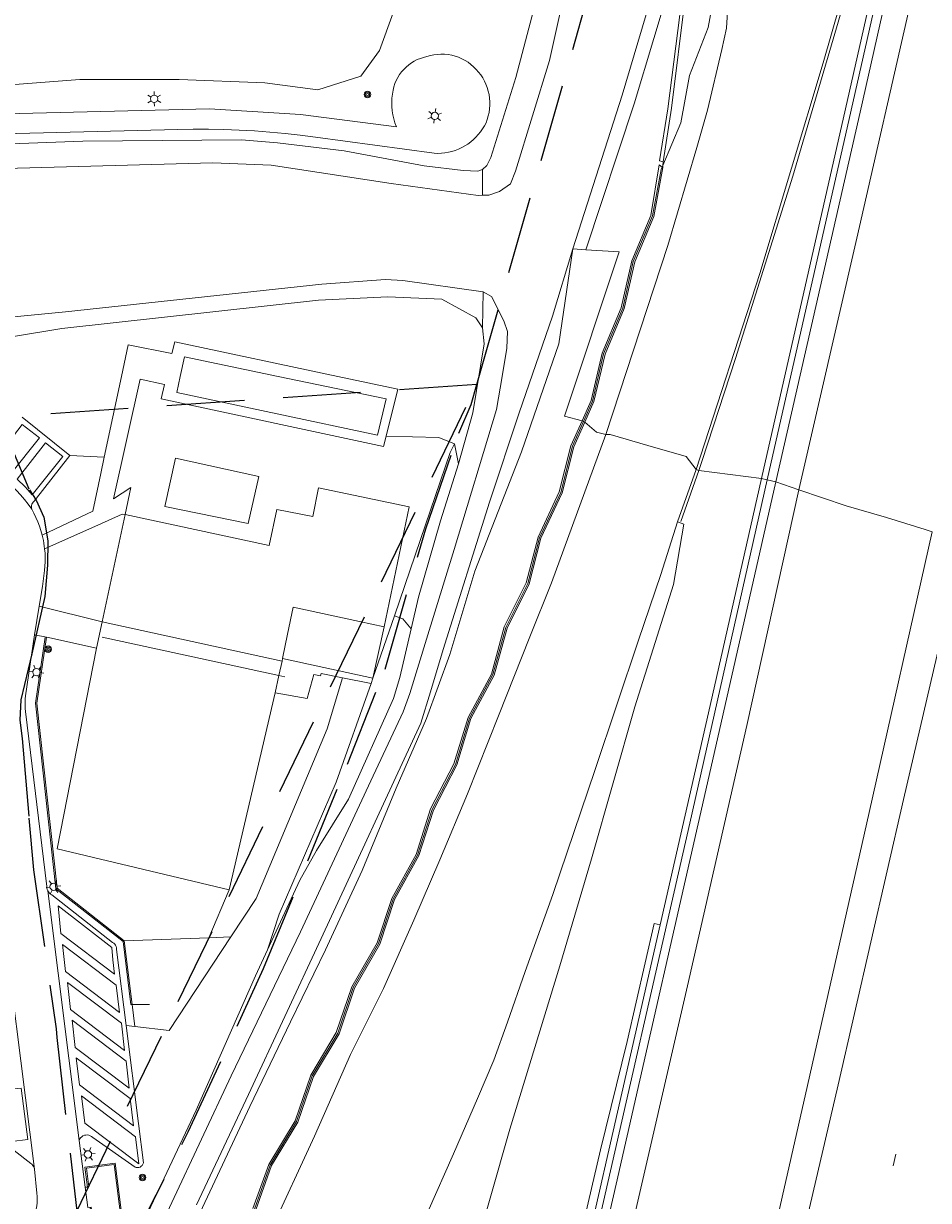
# Model space of a CAD drawing. Header units: metres. Extents: x 89872 to 94585, y 463299 to 469000.
# Tile 203 of 230: x 91379 to 91453, y 466183 to 466279. Entities that reach past the tile are written whole.
import ezdxf
from ezdxf.enums import TextEntityAlignment as Align

# ---------------------------------------------------------------- set-up
doc = ezdxf.new("R2010")
doc.units = ezdxf.units.M
doc.linetypes.add('HIDDEN', pattern=[9.525, 6.35, -3.175])
doc.layers.get('0').update_dxf_attribs({"linetype": 'CONTINUOUS'})
for name, color, linetype, lineweight in [('B-WE-GK-BESCHOEIING-G', 251, 'CONTINUOUS', 13), ('B-WE-GR-BEPLANTING_CULTUUR-G', 251, 'CONTINUOUS', 13), ('B-WE-GR-BOOM-S', 251, 'CONTINUOUS', 13), ('B-WE-IE-TERREINAFSCHEIDING-G', 251, 'CONTINUOUS', 13), ('B-WE-IE-TERREINAFSCHEIDING_KUNSTMATIG_HEKWERK-G', 251, 'CONTINUOUS', 13), ('B-WE-IE-TERREINAFSCHEIDING_KUNSTMATIG_MUUR-G', 251, 'CONTINUOUS', 13), ('B-WE-KL-ET_LS_OV_LICHTMAST-S', 251, 'CONTINUOUS', 13), ('B-WE-KW-KUNSTWERK_GELUIDSWERING_SCHERM-G', 251, 'CONTINUOUS', 13), ('B-WE-OB-BESCHOEIING-G', 251, 'CONTINUOUS', 13), ('B-WE-OG-TOPOGRAFIE_BEBOUWING-GV', 251, 'CONTINUOUS', 13), ('B-WE-OG-TOPOGRAFIE_HUISNUMMER-T25', 251, 'CONTINUOUS', 13), ('B-WE-OG-TOPOGRAFIE_STRAATNAAM-T18', 251, 'CONTINUOUS', 13), ('B-WE-OG-TOPOGRAFIE_WATER-GV', 251, 'CONTINUOUS', 13), ('B-WE-VH-VERHARDING-GV', 251, 'CONTINUOUS', 13), ('K_BALUSTRADE_0', 251, 'CONTINUOUS', 13), ('Percelen', 10, 'HIDDEN', 25)]:
    doc.layers.add(name, color=color, linetype=linetype, lineweight=lineweight)
doc.styles.get("Standard").update_dxf_attribs({"font": 'isocp.shx'})

# ---------------------------------------------------------------- blocks, each defined once
blk = doc.blocks.new('Q_BOOM')
for radius in [0.27, 0.18, 0.09]:
    blk.add_circle((0, 0), radius)
blk = doc.blocks.new('Q_LICHTMAST')
for points in [[(-0.26, 0.15), (-0.52, 0.3)], [(0, 0.3), (0, 0.6)], [(0.26, 0.15), (0.52, 0.3)], [(-0.26, -0.15), (-0.52, -0.3)], [(0, -0.3), (0, -0.6)], [(0.26, -0.15), (0.52, -0.3)]]:
    blk.add_lwpolyline(points)
blk.add_circle((0, 0), 0.3)

msp = doc.modelspace()

# ---------------------------------------------------------------- linework, layer by layer
at = {"layer": 'B-WE-GK-BESCHOEIING-G'}
for points in [[(91298.964, 466265.035), (91329.314, 466265.811), (91344.096, 466266.099), (91394.022, 466267.465), (91398.805, 466267.278), (91408.611, 466265.782), (91415.739, 466264.808), (91416.07, 466264.818)], [(91416.137, 466256.926), (91409.577, 466257.843), (91408.157, 466257.94), (91402.944, 466257.544), (91381.97, 466255.277), (91365.964, 466253.723), (91329.636, 466249.745), (91301.964, 466246.944), (91300.349, 466246.674), (91299.406, 466252.787)]]:
    msp.add_lwpolyline(points, dxfattribs=at)
at = {"layer": 'B-WE-GR-BEPLANTING_CULTUUR-G'}
for p, q in [((91416.07, 466264.818), (91416.077, 466266.915)), ((91416.087, 466253.984), (91416.137, 466256.926)), ((91413.779, 466244.503), (91414.119, 466242.868)), ((91408.872, 466230.426), (91407.124, 466225.324)), ((91380.428, 466228.677), (91379.448, 466228.885)), ((91407.124, 466225.324), (91406.968, 466224.884)), ((91393.69, 466204.111), (91395.359, 466208.024)), ((91386.781, 466203.862), (91393.69, 466204.111)), ((91387.434, 466198.64), (91386.781, 466203.862)), ((91395.512, 466204.176), (91393.69, 466204.111)), ((91387.658, 466196.853), (91387.434, 466198.64)), ((91386.942, 466196.941), (91387.658, 466196.853))]:
    msp.add_line(p, q, dxfattribs=at)
for points in [[(91341.89, 466278.904), (91344.632, 466275.854), (91345.042, 466273.978), (91346.142, 466272.717), (91350.159, 466272.937), (91353.488, 466272.922), (91359.341, 466274.284), (91368.306, 466274.144), (91373.768, 466274.844), (91377.83, 466273.864), (91383.152, 466274.284), (91391.276, 466274.284), (91398.279, 466274.004), (91402.621, 466273.444), (91406.123, 466274.564), (91407.664, 466276.665), (91408.784, 466279.747), (91408.644, 466283.528), (91408.858, 466287.8)], [(91424.529, 466260.366), (91427.266, 466260.196), (91422.782, 466246.762), (91424.218, 466246.366)], [(91408.19, 466245.116), (91412.52, 466245.002), (91413.779, 466244.503)], [(91413.779, 466244.503), (91413.424, 466243.778), (91411.407, 466237.862), (91408.872, 466230.426)], [(91410.243, 466229.356), (91409.556, 466230.193), (91408.872, 466230.426)], [(91379.448, 466228.885), (91378.704, 466223.889), (91378.681, 466223.631), (91378.67, 466223.373), (91378.67, 466223.115), (91378.681, 466222.857), (91378.704, 466222.599), (91380.442, 466208.299), (91380.451, 466208.18), (91380.48, 466208.063), (91380.526, 466207.952)], [(91386.781, 466203.862), (91381.295, 466208.169), (91379.627, 466223.295), (91380.428, 466228.677)], [(91404.627, 466225.36), (91403.372, 466221.202), (91397.585, 466207.314), (91395.512, 466204.176)], [(91406.968, 466224.884), (91404.112, 466216.83), (91399.456, 466206.032), (91398.509, 466203.11)], [(91380.526, 466207.952), (91380.589, 466207.85), (91380.668, 466207.759), (91380.76, 466207.681), (91380.862, 466207.619), (91385.823, 466203.724), (91385.92, 466203.661), (91386.003, 466203.582), (91386.071, 466203.489), (91386.122, 466203.385), (91386.153, 466203.274), (91386.163, 466203.16), (91386.942, 466196.941)], [(91422.978, 466174.948), (91425.717, 466186.757), (91427.919, 466195.618), (91430.12, 466205.279), (91430.611, 466205.151)], [(91395.512, 466204.176), (91390.448, 466196.512), (91387.658, 466196.853)], [(91398.509, 466203.11), (91397.526, 466200.984), (91392.675, 466190.006), (91388.753, 466181.657), (91387.929, 466180.332)]]:
    msp.add_lwpolyline(points, dxfattribs=at)
at = {"layer": 'B-WE-IE-TERREINAFSCHEIDING-G'}
for p, q in [((91430.828, 466267.079), (91430.78, 466267.116)), ((91424.333, 466246.315), (91424.218, 466246.366)), ((91424.442, 466246.266), (91424.333, 466246.315)), ((91382.331, 466243.552), (91385.15, 466243.415)), ((91438.892, 466241.658), (91434.703, 466223.108)), ((91438.892, 466241.658), (91439.361, 466241.551)), ((91439.361, 466241.551), (91440.075, 466241.389)), ((91434.703, 466223.108), (91430.611, 466205.151)), ((91383.582, 466183.701), (91383.781, 466183.726))]:
    msp.add_line(p, q, dxfattribs=at)
for points in [[(91431.938, 466284.183), (91432.368, 466280.88), (91431.245, 466271.872), (91430.555, 466267.639), (91430.857, 466267.549)], [(91295.948, 466269.499), (91393.767, 466271.881), (91401.201, 466271.428), (91409.037, 466270.419), (91408.921, 466270.738), (91408.827, 466271.064), (91408.753, 466271.395), (91408.702, 466271.731), (91408.672, 466272.069), (91408.664, 466272.408), (91408.678, 466272.747), (91408.713, 466273.085), (91408.771, 466273.419), (91408.836, 466273.686), (91408.923, 466273.947), (91409.029, 466274.201), (91409.155, 466274.445), (91409.3, 466274.679), (91409.462, 466274.9), (91409.642, 466275.109), (91409.837, 466275.302), (91410.047, 466275.48), (91410.27, 466275.64), (91410.505, 466275.783), (91410.75, 466275.907), (91411.005, 466276.011), (91411.266, 466276.095), (91411.534, 466276.158), (91411.816, 466276.241), (91412.103, 466276.302), (91412.394, 466276.341), (91412.687, 466276.357), (91412.981, 466276.35), (91413.273, 466276.321), (91413.562, 466276.269), (91413.846, 466276.195), (91414.124, 466276.099), (91414.393, 466275.982), (91414.653, 466275.845), (91414.901, 466275.688), (91415.137, 466275.512), (91415.358, 466275.319), (91415.563, 466275.109), (91415.758, 466274.89), (91415.937, 466274.657), (91416.098, 466274.412), (91416.241, 466274.156), (91416.365, 466273.89), (91416.47, 466273.616), (91416.554, 466273.335), (91416.618, 466273.049), (91416.661, 466272.759), (91416.682, 466272.466), (91416.682, 466272.173), (91416.661, 466271.881), (91416.619, 466271.591), (91416.556, 466271.304), (91416.472, 466271.023), (91416.368, 466270.749), (91416.235, 466270.492), (91416.086, 466270.244), (91415.921, 466270.006), (91415.74, 466269.78), (91415.545, 466269.566), (91415.336, 466269.365), (91415.114, 466269.179), (91414.88, 466269.008), (91414.636, 466268.853), (91414.382, 466268.714), (91414.119, 466268.592), (91413.849, 466268.488), (91413.573, 466268.402), (91413.291, 466268.335), (91413.006, 466268.286), (91412.718, 466268.256), (91412.428, 466268.245), (91412.139, 466268.253), (91402.421, 466269.568), (91401.177, 466269.727), (91399.931, 466269.864), (91398.682, 466269.98), (91397.431, 466270.073), (91396.179, 466270.143), (91394.926, 466270.192), (91393.672, 466270.219), (91392.418, 466270.223), (91391.164, 466270.205), (91296.562, 466267.864)], [(91430.78, 466267.116), (91430.529, 466267.311), (91429.849, 466263.161), (91428.291, 466259.448), (91427.434, 466255.623), (91425.867, 466251.899), (91424.963, 466248.035), (91424.218, 466246.366)], [(91424.218, 466246.366), (91423.312, 466244.341), (91422.361, 466240.57), (91420.63, 466236.854), (91419.659, 466233.12), (91417.866, 466229.519), (91416.819, 466225.67), (91414.907, 466222.124), (91413.745, 466218.332), (91411.838, 466214.646), (91410.66, 466210.92), (91408.669, 466207.32), (91407.473, 466203.688), (91405.383, 466200.086), (91404.126, 466196.366), (91402.035, 466192.861), (91400.76, 466189.134), (91398.602, 466185.579), (91397.311, 466181.963)], [(91430.611, 466205.151), (91428.891, 466197.601), (91423.088, 466172.169), (91417.634, 466148.204), (91412.089, 466123.894), (91408.552, 466108.447), (91406.006, 466097.176), (91406.023, 466094.43)], [(91383.781, 466183.726), (91383.88, 466183.739), (91383.684, 466185.262), (91385.965, 466185.555), (91386.569, 466180.858), (91384.287, 466180.565), (91384.092, 466182.088), (91383.794, 466182.049)]]:
    msp.add_lwpolyline(points, dxfattribs=at)
at = {"layer": 'B-WE-IE-TERREINAFSCHEIDING_KUNSTMATIG_HEKWERK-G'}
for p, q in [((91384.991, 466228.673), (91399.433, 466225.56)), ((91399.433, 466225.56), (91399.929, 466225.453)), ((91388.856, 466198.64), (91387.434, 466198.64)), ((91383.781, 466183.726), (91383.781, 466183.726))]:
    msp.add_line(p, q, dxfattribs=at)
for points in [[(91387.434, 466198.64), (91387.334, 466198.64), (91386.687, 466203.809), (91381.2, 466208.116), (91379.526, 466223.297), (91380.329, 466228.692)], [(91383.781, 466183.726), (91383.572, 466185.348), (91386.051, 466185.667), (91386.681, 466180.772), (91384.201, 466180.453), (91383.993, 466182.075)]]:
    msp.add_lwpolyline(points, dxfattribs=at)
at = {"layer": 'B-WE-IE-TERREINAFSCHEIDING_KUNSTMATIG_MUUR-G'}
msp.add_line((91432.304, 466238.13), (91433.768, 466242.316), dxfattribs=at)
msp.add_lwpolyline([(91433.768, 466242.316), (91434.051, 466243.126), (91436.774, 466251.465), (91441.464, 466266.37), (91445.154, 466278.968), (91448.159, 466289.425), (91451.184, 466300), (91451.519, 466301.172)], dxfattribs=at)
at = {"layer": 'B-WE-KW-KUNSTWERK_GELUIDSWERING_SCHERM-G'}
msp.add_line((91430.78, 466267.116), (91430.839, 466267.258), dxfattribs=at)
for points in [[(91439.361, 466241.551), (91446.24, 466271.772), (91451.52, 466295.167)], [(91430.839, 466267.258), (91432.287, 466270.741), (91433.012, 466274.621), (91434.534, 466278.534), (91435.213, 466282.24), (91435.64, 466283.321)], [(91424.333, 466246.315), (91424.333, 466246.315), (91425.082, 466247.995), (91425.987, 466251.86), (91427.554, 466255.585), (91428.411, 466259.41), (91429.97, 466263.125), (91430.697, 466266.916), (91430.78, 466267.116)], [(91397.426, 466181.908), (91398.717, 466185.524), (91400.875, 466189.08), (91402.151, 466192.807), (91404.242, 466196.313), (91405.499, 466200.033), (91407.589, 466203.636), (91408.786, 466207.269), (91410.777, 466210.87), (91411.956, 466214.597), (91413.863, 466218.284), (91415.025, 466222.075), (91416.937, 466225.623), (91417.985, 466229.474), (91419.778, 466233.075), (91420.75, 466236.811), (91422.481, 466240.527), (91423.432, 466244.299), (91424.333, 466246.315)], [(91406.215, 466094.454), (91406.757, 466098.252), (91410.591, 466114.984), (91417.659, 466146.001), (91425.041, 466178.484), (91433.042, 466213.474), (91439.361, 466241.551), (91439.361, 466241.551)]]:
    msp.add_lwpolyline(points, dxfattribs=at)
at = {"layer": 'B-WE-OB-BESCHOEIING-G'}
for points in [[(91388.255, 466177.278), (91395.526, 466192.831), (91401.191, 466204.603), (91406.947, 466216.95), (91409.606, 466222.578), (91410.125, 466224.075), (91411.505, 466228.533), (91413.772, 466235.861), (91417.222, 466247.3), (91417.685, 466250), (91418.084, 466252.322), (91418.117, 466253.679), (91417.837, 466254.56), (91416.83, 466256.531)], [(91419.079, 466247.039), (91416.648, 466239.737), (91412.855, 466227.676), (91411.827, 466224.216), (91411.031, 466221.663), (91402.882, 466204.042), (91396.958, 466191.292), (91392.697, 466182.279)]]:
    msp.add_lwpolyline(points, dxfattribs=at)
at = {"layer": 'B-WE-OG-TOPOGRAFIE_BEBOUWING-GV'}
for p, q in [((91390.095, 466239.367), (91396.919, 466237.989)), ((91386.86, 466238.714), (91384.981, 466229.933)), ((91384.981, 466229.933), (91399.693, 466226.735)), ((91399.693, 466226.735), (91399.736, 466226.943))]:
    msp.add_line(p, q, dxfattribs=at)
for points in [[(91396.919, 466237.989), (91397.786, 466241.83), (91390.968, 466243.325), (91390.095, 466239.367)], [(91408.051, 466229.525), (91410.074, 466239.355), (91402.682, 466240.894), (91402.202, 466238.565), (91399.265, 466239.125), (91398.636, 466236.188), (91386.86, 466238.714)], [(91399.736, 466226.943), (91400.142, 466228.933), (91400.593, 466231.139), (91406.017, 466229.965), (91408.051, 466229.525)]]:
    msp.add_lwpolyline(points, dxfattribs=at)
at = {"layer": 'B-WE-OG-TOPOGRAFIE_STRAATNAAM-T18'}
msp.add_line((91449.652, 466185.449), (91449.873, 466186.425), dxfattribs=at)
at = {"layer": 'B-WE-OG-TOPOGRAFIE_WATER-GV'}
for p, q in [((91423.464, 466260.433), (91424.529, 466260.366)), ((91416.83, 466256.531), (91416.137, 466256.926)), ((91414.119, 466242.868), (91412.634, 466238.195))]:
    msp.add_line(p, q, dxfattribs=at)
for points in [[(91431.674, 466286.557), (91431.66, 466286.262), (91430.725, 466286.517), (91430.454, 466282.918), (91427.507, 466273.001), (91423.464, 466260.433)], [(91421.735, 466285.494), (91421.041, 466282.962), (91418.815, 466274.45), (91416.751, 466267.916), (91416.425, 466267.264), (91416.077, 466266.915)], [(91416.07, 466264.818), (91416.596, 466264.833), (91417.477, 466265.128), (91418.358, 466265.765), (91418.773, 466266.793), (91421.557, 466275.827), (91423.606, 466285.06)], [(91424.529, 466260.366), (91428.489, 466272.302), (91431.688, 466282.999), (91431.938, 466284.183)], [(91416.077, 466266.915), (91415.705, 466266.776), (91414.496, 466266.845), (91411.31, 466267.237), (91404.776, 466268.442), (91399.312, 466269.112), (91396.36, 466269.342), (91383.409, 466269.235), (91372.366, 466268.831), (91350.977, 466268.327), (91339.165, 466267.97), (91330.053, 466267.591), (91299.131, 466266.824), (91297.966, 466266.439), (91297.682, 466266.373), (91297.421, 466266.241), (91297.2, 466266.051), (91297.03, 466265.813), (91296.921, 466265.542), (91296.725, 466264.829), (91297.847, 466258.554)], [(91371.551, 466138.526), (91372.145, 466138.921), (91372.818, 466140.23), (91374.555, 466143.771), (91376.871, 466148.331), (91380.105, 466155.021), (91383.977, 466163.315), (91388.658, 466172.713), (91392.78, 466181.167), (91397.048, 466190.3), (91400.375, 466197.237), (91403.248, 466203.128), (91406.24, 466209.608), (91409.018, 466216.341), (91411.496, 466222.023), (91413.411, 466227.265), (91415.443, 466234.073), (91419.273, 466243.837), (91422.311, 466252.659), (91423.464, 466260.433)], [(91423.464, 466260.433), (91421.812, 466254.938), (91419.079, 466247.039)], [(91374.065, 466252.674), (91381.678, 466253.917), (91402.675, 466256.228), (91408.329, 466256.523), (91412.755, 466256.327), (91415.529, 466254.797), (91416.087, 466253.984)], [(91416.087, 466253.984), (91416.204, 466252.682), (91415.288, 466247.032), (91414.119, 466242.868)], [(91412.634, 466238.195), (91410.848, 466231.962), (91410.243, 466229.356)], [(91410.243, 466229.356), (91409.32, 466225.381), (91408.81, 466223.661), (91405.119, 466215.451), (91402.494, 466211.24), (91401.148, 466208.822), (91398.509, 466203.11)]]:
    msp.add_lwpolyline(points, dxfattribs=at)
at = {"layer": 'B-WE-VH-VERHARDING-GV'}
for p, q in [((91430.828, 466267.079), (91430.839, 466267.258)), ((91430.839, 466267.258), (91430.857, 466267.549)), ((91378.427, 466246.677), (91382.331, 466243.552)), ((91433.546, 466242.406), (91432.025, 466238.116)), ((91438.892, 466241.658), (91433.768, 466242.316)), ((91441.937, 466240.738), (91440.075, 466241.389)), ((91380.073, 466237.032), (91384.202, 466238.976)), ((91384.627, 466237.849), (91380.274, 466235.906)), ((91379.439, 466185.176), (91373.43, 466232.727)), ((91379.824, 466231.222), (91379.448, 466228.885)), ((91379.824, 466231.222), (91384.981, 466229.933)), ((91384.981, 466229.933), (91384.503, 466227.776)), ((91408.051, 466229.525), (91407.124, 466225.324)), ((91399.433, 466225.56), (91399.693, 466226.735)), ((91399.12, 466224.142), (91399.433, 466225.56)), ((91406.968, 466224.884), (91404.627, 466225.36)), ((91399.12, 466224.142), (91395.359, 466208.024)), ((91383.09, 466187.543), (91380.526, 466207.952)), ((91383.09, 466187.543), (91383.582, 466183.701)), ((91383.582, 466183.701), (91383.794, 466182.049))]:
    msp.add_line(p, q, dxfattribs=at)
for points in [[(91463.651, 466336.379), (91461.341, 466326.118), (91458.09, 466311.76), (91455.43, 466300), (91454.762, 466297.048), (91451.147, 466280.764), (91446.689, 466261.311), (91441.937, 466240.738)], [(91433.546, 466242.406), (91438.764, 466258.423), (91443.941, 466275.635), (91451.61, 466302.319)], [(91451.051, 466295.273), (91445.771, 466271.878), (91438.892, 466241.658)], [(91440.075, 466241.389), (91446.955, 466271.61), (91452.235, 466295.006), (91451.051, 466295.273)], [(91430.857, 466267.549), (91431.528, 466271.941), (91432.651, 466280.949), (91431.878, 466286.817)], [(91435.64, 466283.321), (91435.977, 466282.062), (91436.156, 466280.277), (91436.043, 466278.486), (91435.64, 466276.737), (91434.494, 466271.771), (91433.612, 466268.711), (91431.234, 466260.711), (91426.161, 466245.264)], [(91424.442, 466246.266), (91425.196, 466247.957), (91426.101, 466251.823), (91427.668, 466255.549), (91428.525, 466259.374), (91430.085, 466263.09), (91430.828, 466267.079)], [(91385.15, 466243.415), (91386.557, 466250), (91387.108, 466252.58), (91390.663, 466251.867), (91390.926, 466252.834), (91404.255, 466250), (91409.17, 466248.955), (91408.19, 466245.116)], [(91399.371, 466250), (91391.704, 466251.594), (91391.359, 466250), (91391.077, 466248.694)], [(91408.19, 466245.116), (91407.974, 466244.271), (91389.813, 466248.176), (91390.077, 466249.347), (91388.091, 466249.781), (91385.916, 466239.998), (91387.334, 466240.93), (91386.86, 466238.714)], [(91391.077, 466248.694), (91407.504, 466245.212), (91408.206, 466248.163), (91399.371, 466250)], [(91378.438, 466246.087), (91376.083, 466243.061), (91377.489, 466242.004), (91379.853, 466244.977), (91378.438, 466246.087)], [(91397.533, 466181.857), (91398.824, 466185.473), (91400.982, 466189.03), (91402.258, 466192.757), (91404.349, 466196.264), (91405.607, 466199.984), (91407.697, 466203.588), (91408.894, 466207.222), (91410.885, 466210.823), (91412.065, 466214.552), (91413.972, 466218.239), (91415.134, 466222.029), (91417.047, 466225.579), (91418.095, 466229.432), (91419.889, 466233.034), (91420.861, 466236.771), (91422.592, 466240.487), (91423.543, 466244.26), (91424.442, 466246.266)], [(91426.161, 466245.264), (91425.39, 466245.452), (91424.442, 466246.266)], [(91426.161, 466245.264), (91421.719, 466233.122), (91419.947, 466228.702), (91417.384, 466222.25), (91414.845, 466215.879), (91412.598, 466210.477), (91410.468, 466205.553), (91407.994, 466199.955), (91405.284, 466194.572), (91402.33, 466187.897), (91398.717, 466180.04)], [(91426.161, 466245.264), (91426.517, 466245.265), (91429.593, 466244.369), (91432.743, 466243.466), (91433.546, 466242.406)], [(91380.354, 466244.565), (91378.031, 466241.592), (91378.671, 466240.974), (91379.257, 466240.33), (91381.769, 466243.455), (91380.354, 466244.565)], [(91382.331, 466243.552), (91379.421, 466239.8), (91379.345, 466239.729), (91379.283, 466239.646), (91379.235, 466239.554), (91379.204, 466239.455), (91379.19, 466239.352), (91379.194, 466239.248), (91379.215, 466239.146)], [(91384.202, 466238.976), (91384.865, 466242.078), (91385.15, 466243.415)], [(91379.215, 466239.146), (91378.933, 466239.554), (91378.631, 466239.948), (91378.311, 466240.326), (91377.972, 466240.688), (91377.617, 466241.034), (91377.245, 466241.362), (91376.858, 466241.672), (91376.456, 466241.963), (91376.041, 466242.234), (91375.613, 466242.484), (91375.174, 466242.714)], [(91433.768, 466242.316), (91433.764, 466242.317), (91433.546, 466242.406)], [(91406.936, 466094.545), (91407.951, 466099.64), (91411.746, 466117.089), (91419.404, 466150.776), (91427.011, 466183.972), (91434.609, 466217.382), (91440.075, 466241.389)], [(91441.937, 466240.738), (91437.701, 466221.453), (91432.853, 466200.179), (91428.059, 466179.37), (91422.883, 466156.846), (91418.342, 466137.443), (91414.18, 466119.726), (91409.93, 466101.462), (91407.945, 466094.681)], [(91441.937, 466240.738), (91445.824, 466239.43), (91449.112, 466238.463), (91452.289, 466237.486), (91452.865, 466237.309)], [(91379.215, 466239.146), (91379.398, 466238.812), (91379.566, 466238.469), (91379.718, 466238.119), (91379.853, 466237.762), (91379.971, 466237.399), (91380.073, 466237.032)], [(91386.86, 466238.714), (91386.626, 466238.741), (91384.627, 466237.849)], [(91411.621, 466181.706), (91413.708, 466186.453), (91415.669, 466190.967), (91417.019, 466194.095), (91418.123, 466197.211), (91419.572, 466201.335), (91421.837, 466207.652), (91425.29, 466217.866), (91428.846, 466228.442), (91430.674, 466233.814), (91432.025, 466238.116)], [(91432.025, 466238.116), (91432.535, 466237.916), (91431.687, 466232.983), (91428.537, 466222.978), (91424.99, 466210.561), (91422.398, 466201.825), (91418.313, 466188.45), (91415.109, 466177.179)], [(91455.417, 466236.515), (91450.519, 466215.417), (91445.169, 466192.079), (91438.75, 466164.615), (91432.863, 466138.931), (91427.191, 466114.397), (91424.997, 466105.233), (91423.676, 466105.533), (91423.975, 466108.284), (91426.085, 466118.21), (91429.601, 466133.512), (91433.62, 466151.544), (91437.915, 466171.114), (91442.668, 466192.029), (91447.703, 466214.339), (91452.865, 466237.309)], [(91380.073, 466237.032), (91380.126, 466236.809), (91380.172, 466236.585), (91380.212, 466236.36), (91380.246, 466236.133), (91380.274, 466235.906)], [(91380.274, 466235.906), (91380.304, 466235.552), (91380.319, 466235.197), (91380.318, 466234.841), (91380.303, 466234.486), (91380.271, 466234.132), (91380.092, 466232.834), (91379.824, 466231.222)], [(91384.503, 466227.776), (91380.702, 466228.619), (91380.428, 466228.677)], [(91395.359, 466208.024), (91381.301, 466211.391), (91384.503, 466227.776)], [(91404.627, 466225.36), (91402.874, 466225.716), (91402.821, 466225.519), (91402.296, 466225.63), (91401.752, 466223.658), (91399.12, 466224.142)], [(91381.387, 466206.71), (91381.597, 466204.454), (91385.994, 466201.118), (91385.842, 466202.296), (91385.761, 466203.312), (91381.387, 466206.71)], [(91381.727, 466203.563), (91381.987, 466201.342), (91386.397, 466198.002), (91386.137, 466200.223), (91381.727, 466203.563)], [(91382.139, 466200.456), (91382.399, 466198.235), (91386.809, 466194.895), (91386.549, 466197.116), (91382.139, 466200.456)], [(91382.524, 466197.367), (91382.784, 466195.146), (91387.194, 466191.806), (91386.934, 466194.027), (91382.524, 466197.367)], [(91386.942, 466196.941), (91387.945, 466188.923), (91388.349, 466185.691), (91388.313, 466185.589), (91388.255, 466185.498), (91388.179, 466185.42), (91388.087, 466185.362), (91387.986, 466185.324), (91387.878, 466185.31), (91387.77, 466185.319), (91387.666, 466185.351), (91384.209, 466187.775), (91384.115, 466187.856), (91384.009, 466187.919), (91383.892, 466187.961), (91383.77, 466187.981), (91383.646, 466187.979), (91383.525, 466187.953), (91383.41, 466187.906), (91383.306, 466187.839), (91383.216, 466187.754), (91383.143, 466187.654), (91383.09, 466187.543)], [(91382.864, 466194.295), (91383.124, 466192.075), (91387.534, 466188.735), (91387.274, 466190.955), (91382.864, 466194.295)], [(91377.011, 466191.667), (91377.562, 466187.452), (91378.9, 466187.617), (91378.359, 466191.804), (91377.011, 466191.667)], [(91383.294, 466191.17), (91383.554, 466188.95), (91387.964, 466185.61), (91387.704, 466187.83), (91383.294, 466191.17)], [(91377.769, 466186.699), (91379.139, 466185.66), (91379.225, 466185.582), (91379.3, 466185.493), (91379.361, 466185.395), (91379.408, 466185.288), (91379.439, 466185.176)], [(91376.269, 466178.859), (91376.57, 466178.932), (91376.864, 466179.026), (91377.152, 466179.14), (91377.432, 466179.273), (91377.701, 466179.425), (91377.96, 466179.595), (91378.206, 466179.782), (91378.439, 466179.986), (91378.657, 466180.205), (91378.86, 466180.439), (91379.046, 466180.686), (91379.215, 466180.946), (91379.337, 466181.177), (91379.441, 466181.418), (91379.526, 466181.665), (91379.592, 466181.919), (91379.639, 466182.176), (91379.666, 466182.437), (91379.673, 466182.699), (91379.66, 466182.96), (91379.627, 466183.22), (91379.439, 466185.176)]]:
    msp.add_lwpolyline(points, dxfattribs=at)
at = {"layer": 'K_BALUSTRADE_0'}
msp.add_line((91399.736, 466226.943), (91407.124, 466225.324), dxfattribs=at)
at = {"layer": 'Percelen'}
for p, q in [((91415.619, 466249.337), (91376.503, 466246.662)), ((91382.906, 466181.762), (91415.619, 466249.337))]:
    msp.add_line(p, q, dxfattribs=at)
for points in [[(91415.619, 466249.337), (91423.465, 466276.726), (91424.58, 466280.705)], [(91357.731, 466129.76), (91360.309, 466128.861), (91382.823, 466170.242), (91392.01, 466188.238), (91398.177, 466201.585), (91405.039, 466218.291), (91408.109, 466226.065), (91411.435, 466237.557), (91414.143, 466245.374), (91415.155, 466247.719), (91415.619, 466249.337)], [(91376.503, 466246.662), (91379.023, 466240.728), (91379.572, 466239.891), (91380.196, 466238.495), (91380.54, 466236.572), (91380.509, 466234.586), (91380.279, 466232.022), (91379.215, 466227.314), (91378.332, 466223.574), (91378.253, 466221.911), (91378.436, 466220.387), (91378.993, 466213.876), (91379.353, 466209.671), (91381.212, 466196.674), (91381.262, 466195.965), (91382.906, 466181.762)]]:
    msp.add_lwpolyline(points, dxfattribs=at)

# ---------------------------------------------------------------- block references
at = {"layer": 'B-WE-GR-BOOM-S'}
for p, rotation in [((91406.671, 466273.056), 53.74143352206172), ((91380.56, 466227.695), 81.53483842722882), ((91388.285, 466184.504), 7.386043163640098)]:
    msp.add_blockref('Q_BOOM', p, dxfattribs=dict(at, rotation=rotation))
at = {"layer": 'B-WE-KL-ET_LS_OV_LICHTMAST-S'}
for p, rotation in [((91389.236, 466272.702), 1.394939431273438), ((91412.176, 466271.305), 172.2937767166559), ((91379.61, 466225.83), 81.53483842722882), ((91381.007, 466208.28), 96.29279245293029), ((91383.818, 466186.396), 97.29748294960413)]:
    msp.add_blockref('Q_LICHTMAST', p, dxfattribs=dict(at, rotation=rotation))

# ---------------------------------------------------------------- texts
at = {"layer": 'B-WE-OG-TOPOGRAFIE_HUISNUMMER-T25'}
msp.add_text('18', height=0.0025, rotation=-12.1, dxfattribs=at).set_placement((91388.365, 466233.8), align=Align.MIDDLE)
at = {"layer": 'B-WE-OG-TOPOGRAFIE_STRAATNAAM-T18'}
msp.add_text('Rijksweg A44', height=0.005, rotation=77.24141, dxfattribs=at).set_placement((91449.652, 466185.449), align=Align.MIDDLE)

doc.saveas('drawing.dxf')
